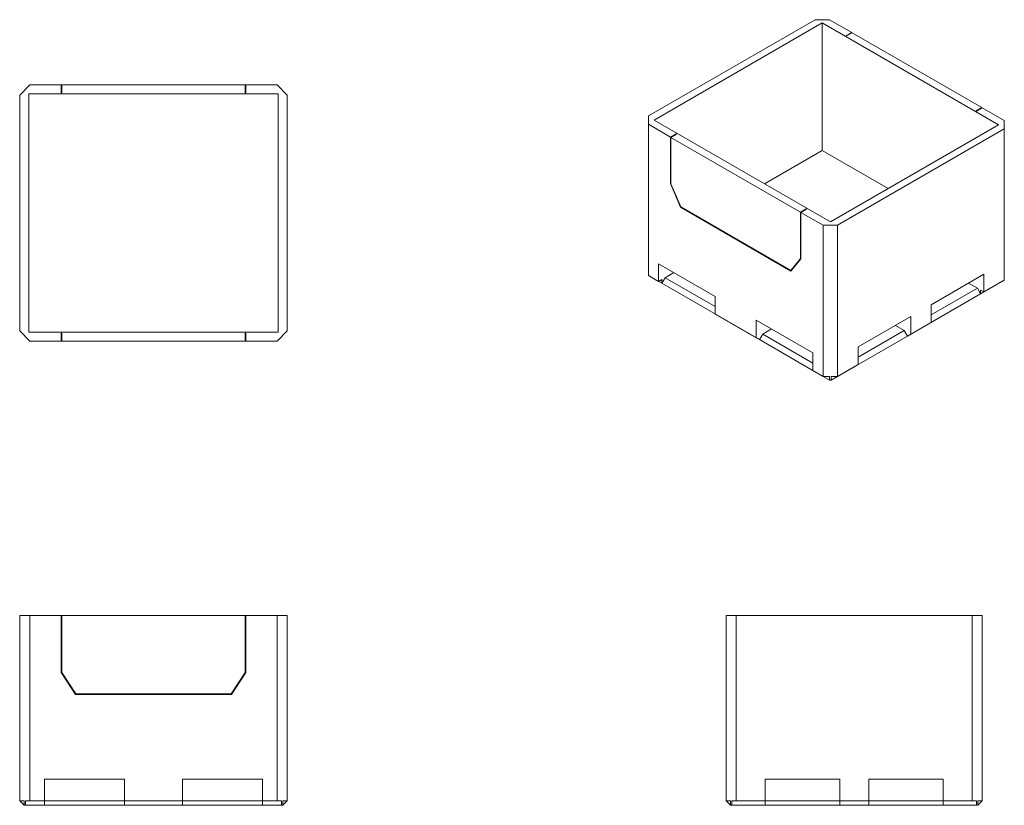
# Model space of a CAD drawing. Header units: millimetres. Extents: x 738 to 5130, y 494 to 3997.
import ezdxf

# ---------------------------------------------------------------- set-up
doc = ezdxf.new("R2010")
doc.units = ezdxf.units.MM

msp = doc.modelspace()

# ---------------------------------------------------------------- linework, layer by layer
at = {"color": 7, "linetype": 'Continuous', "lineweight": 15}
for p, q in [((3542.7, 3568), (4286.2, 3997.2)), ((4286.2, 3997.2), (4350.9, 3997.2)), ((4449.7, 3940.2), (4350.9, 3997.2)), ((4318.6, 3982.7), (3567.8, 3549.3)), ((5105.2, 3528.6), (4318.6, 3982.7)), ((4318.6, 3414.4), (4318.6, 3982.7)), ((4424.5, 3925.7), (4449.7, 3940.2)), ((4424.5, 3925.7), (4426.3, 3924.7)), ((4426.3, 3924.7), (4451.5, 3939.2)), ((4449.7, 3938.1), (4449.7, 3940.2)), ((5029.8, 3605.3), (4451.5, 3939.2)), ((738.2, 3661), (784, 3706.7)), ((923.7, 3706.7), (784, 3706.7)), ((923.7, 3671.1), (923.7, 3706.7)), ((926.2, 3706.7), (923.7, 3706.7)), ((1744.1, 3706.7), (926.2, 3706.7)), ((926.2, 3671.1), (926.2, 3706.7)), ((1744.1, 3671.1), (1744.1, 3706.7)), ((1744.1, 3706.7), (1746.6, 3706.7)), ((1746.6, 3671.1), (1746.6, 3706.7)), ((1746.6, 3706.7), (1886.3, 3706.7)), ((1932, 3661), (1886.3, 3706.7)), ((738.2, 2609.4), (738.2, 3661)), ((778.9, 3666), (778.9, 2604.3)), ((1891.4, 3666), (778.9, 3666)), ((923.7, 3671.1), (926.2, 3671.1)), ((1746.6, 3671.1), (1744.1, 3671.1)), ((1891.4, 3666), (1891.4, 2604.3)), ((1932, 2609.4), (1932, 3661)), ((5004.7, 3590.8), (5029.8, 3605.3)), ((5006.5, 3589.8), (5031.6, 3604.3)), ((5029.8, 3605.3), (5029.8, 3603.2)), ((5031.6, 3604.3), (5130.4, 3547.2)), ((3542.7, 3568), (3542.7, 3530.7)), ((5006.5, 3589.8), (5004.7, 3590.8)), ((3641.5, 3473.6), (3542.7, 3530.7)), ((3542.7, 2856.6), (3542.7, 3530.7)), ((4354.5, 3095.2), (3567.8, 3549.3)), ((5105.2, 3528.6), (4354.5, 3095.2)), ((5130.4, 3509.9), (5130.4, 3547.2)), ((3666.6, 3488.1), (3641.5, 3473.6)), ((3641.5, 3266.2), (3641.5, 3473.6)), ((3668.4, 3487.1), (3643.3, 3472.6)), ((4221.6, 3138.7), (3643.3, 3472.6)), ((3643.3, 3472.6), (3643.3, 3265.8)), ((3666.6, 3488.1), (3668.4, 3487.1)), ((3666.6, 3486.1), (3666.6, 3488.1)), ((4386.8, 3080.7), (5130.4, 3509.9)), ((5130.4, 2835.9), (5130.4, 3509.9)), ((4318.6, 3414.4), (4060, 3265.2)), ((4613, 3244.4), (4318.6, 3414.4)), ((3643.3, 3267.3), (3641.5, 3266.2)), ((3686.4, 3160.5), (3641.5, 3266.2)), ((3643.3, 3265.8), (3687.3, 3162)), ((3688.2, 3161.5), (3686.4, 3160.5)), ((4178.5, 2876.4), (3686.4, 3160.5)), ((3687.3, 3162), (4177.5, 2879)), ((4246.7, 3153.2), (4221.6, 3138.7)), ((4221.6, 3138.7), (4221.6, 2931.9)), ((4248.5, 3152.2), (4223.4, 3137.7)), ((4223.4, 3137.7), (4322.2, 3080.7)), ((4223.4, 2930.3), (4223.4, 3137.7)), ((4248.5, 3152.2), (4246.7, 3153.2)), ((4246.7, 3153.2), (4246.7, 3151.2)), ((4386.8, 3080.7), (4322.2, 3080.7)), ((4322.2, 2406.6), (4322.2, 3080.7)), ((4386.8, 2406.6), (4386.8, 3080.7)), ((3588.4, 2909), (3841, 2763.2)), ((3588.4, 2830.2), (3588.4, 2909)), ((4221.6, 2931.9), (4177.5, 2879)), ((4178.5, 2876.4), (4223.4, 2930.3)), ((4223.4, 2933), (4221.6, 2931.9)), ((3542.7, 2856.6), (3588.4, 2830.2)), ((3542.7, 2856.6), (3542.7, 2856.6)), ((3542.7, 2856.6), (3602.8, 2821.9)), ((3656.7, 2869.6), (3617.1, 2846.8)), ((4183.6, 2882.5), (4177.5, 2879)), ((4804.3, 2726.4), (5038.9, 2861.9)), ((5038.9, 2861.9), (5038.9, 2783.1)), ((3588.4, 2830.2), (3602.8, 2838.5)), ((3617.1, 2846.8), (3602.8, 2821.9)), ((3602.8, 2838.5), (3602.8, 2821.9)), ((3855.3, 2676.1), (3602.8, 2821.9)), ((3841, 2717.6), (3617.1, 2846.8)), ((4970.7, 2822.5), (5010.2, 2799.7)), ((5024.6, 2774.8), (5130.4, 2835.9)), ((5038.9, 2783.1), (5130.4, 2835.9)), ((5130.4, 2835.9), (5130.4, 2835.9)), ((5024.6, 2774.8), (4790, 2639.3)), ((5010.2, 2799.7), (4804.3, 2680.8)), ((5010.2, 2799.7), (5024.6, 2774.8)), ((5024.6, 2791.4), (5038.9, 2783.1)), ((5024.6, 2774.8), (5024.6, 2791.4)), ((3841, 2763.2), (3841, 2684.4)), ((4804.3, 2647.6), (4804.3, 2726.4)), ((3841, 2684.4), (4023.9, 2578.8)), ((3855.3, 2676.1), (3841, 2684.4)), ((3855.3, 2676.1), (4038.2, 2570.5)), ((4276.4, 2511.8), (4023.9, 2657.6)), ((4023.9, 2657.6), (4023.9, 2578.8)), ((4712.9, 2673.7), (4478.3, 2538.2)), ((4698.5, 2586.5), (4790, 2639.3)), ((4712.9, 2594.8), (4712.9, 2673.7)), ((4712.9, 2594.8), (4804.3, 2647.6)), ((4790, 2639.3), (4804.3, 2647.6)), ((738.2, 2609.4), (784, 2563.7)), ((1891.4, 2604.3), (778.9, 2604.3)), ((923.7, 2599.2), (926.2, 2599.2)), ((923.7, 2599.2), (923.7, 2563.7)), ((926.2, 2599.2), (926.2, 2563.7)), ((1746.6, 2599.2), (1744.1, 2599.2)), ((1744.1, 2599.2), (1744.1, 2563.7)), ((1746.6, 2599.2), (1746.6, 2563.7)), ((1932, 2609.4), (1886.3, 2563.7)), ((4052.6, 2595.4), (4038.2, 2570.5)), ((4092.1, 2618.2), (4052.6, 2595.4)), ((4052.6, 2595.4), (4276.4, 2466.2)), ((4478.3, 2492.6), (4684.1, 2611.4)), ((4644.6, 2634.2), (4684.1, 2611.4)), ((4684.1, 2611.4), (4698.5, 2586.5)), ((4698.5, 2586.5), (4712.9, 2594.8)), ((923.7, 2563.7), (784, 2563.7)), ((926.2, 2563.7), (923.7, 2563.7)), ((1744.1, 2563.7), (926.2, 2563.7)), ((1744.1, 2563.7), (1746.6, 2563.7)), ((1746.6, 2563.7), (1886.3, 2563.7)), ((4038.2, 2570.5), (4023.9, 2578.8)), ((4038.2, 2570.5), (4290.8, 2424.7)), ((4463.9, 2451.1), (4698.5, 2586.5)), ((4276.4, 2433), (4276.4, 2511.8)), ((4478.3, 2538.2), (4478.3, 2459.4)), ((4322.2, 2406.6), (4276.4, 2433)), ((4350.9, 2390), (4290.8, 2424.7)), ((4290.8, 2424.7), (4290.8, 2424.7)), ((4463.9, 2451.1), (4358.1, 2390)), ((4478.3, 2459.4), (4386.8, 2406.6)), ((4463.9, 2451.1), (4463.9, 2451.1)), ((4350.9, 2406.6), (4322.2, 2406.6)), ((4350.9, 2390), (4350.9, 2406.6)), ((4358.1, 2390), (4350.9, 2390)), ((4358.1, 2406.6), (4386.8, 2406.6)), ((4358.1, 2390), (4358.1, 2406.6)), ((738.2, 514.3), (738.2, 1339.8)), ((738.2, 1339.8), (784, 1339.8)), ((784, 514.3), (784, 1339.8)), ((923.7, 1339.8), (784, 1339.8)), ((923.7, 1085.8), (923.7, 1339.8)), ((923.7, 1339.8), (926.2, 1339.8)), ((926.2, 1339.8), (926.2, 1086.5)), ((1744.1, 1339.8), (926.2, 1339.8)), ((1744.1, 1339.8), (1744.1, 1086.5)), ((1746.6, 1339.8), (1744.1, 1339.8)), ((1746.6, 1085.8), (1746.6, 1339.8)), ((1746.6, 1339.8), (1886.3, 1339.8)), ((1886.3, 514.3), (1886.3, 1339.8)), ((1932, 1339.8), (1886.3, 1339.8)), ((1932, 514.3), (1932, 1339.8)), ((3889.3, 514.3), (3889.3, 1339.8)), ((3935, 1339.8), (3889.3, 1339.8)), ((3935, 514.3), (3935, 1339.8)), ((3935, 1339.8), (4986.6, 1339.8)), ((4986.6, 514.3), (4986.6, 1339.8)), ((4986.6, 1339.8), (5032.3, 1339.8)), ((5032.3, 514.3), (5032.3, 1339.8)), ((987.2, 988), (923.7, 1085.8)), ((926.2, 1086.5), (988.5, 990.5)), ((1744.1, 1086.5), (1681.7, 990.5)), ((1683.1, 988), (1746.6, 1085.8)), ((1683.1, 988), (987.2, 988)), ((988.5, 990.5), (1681.7, 990.5)), ((848.6, 610.8), (1205.8, 610.8)), ((848.6, 514.3), (848.6, 610.8)), ((1205.8, 610.8), (1205.8, 514.3)), ((1821.7, 610.8), (1464.5, 610.8)), ((1464.5, 610.8), (1464.5, 514.3)), ((1821.7, 514.3), (1821.7, 610.8)), ((4064.3, 610.8), (4064.3, 514.3)), ((4396.1, 610.8), (4064.3, 610.8)), ((4396.1, 514.3), (4396.1, 610.8)), ((4525.4, 514.3), (4525.4, 610.8)), ((4525.4, 610.8), (4857.2, 610.8)), ((4857.2, 610.8), (4857.2, 514.3)), ((758.6, 514.3), (738.2, 514.3)), ((758.6, 493.9), (738.2, 514.3)), ((758.6, 493.9), (758.6, 514.3)), ((758.6, 493.9), (763.6, 493.9)), ((763.6, 493.9), (763.6, 514.3)), ((763.6, 514.3), (784, 514.3)), ((763.6, 493.9), (848.6, 493.9)), ((784, 514.3), (848.6, 514.3)), ((848.6, 514.3), (848.6, 493.9)), ((1205.8, 514.3), (848.6, 514.3)), ((1205.8, 493.9), (848.6, 493.9)), ((1205.8, 493.9), (1205.8, 514.3)), ((1205.8, 514.3), (1464.5, 514.3)), ((1205.8, 493.9), (1464.5, 493.9)), ((1464.5, 493.9), (1464.5, 514.3)), ((1464.5, 514.3), (1821.7, 514.3)), ((1464.5, 493.9), (1821.7, 493.9)), ((1886.3, 514.3), (1821.7, 514.3)), ((1821.7, 514.3), (1821.7, 493.9)), ((1906.6, 493.9), (1821.7, 493.9)), ((1906.6, 514.3), (1886.3, 514.3)), ((1906.6, 493.9), (1906.6, 514.3)), ((1911.7, 493.9), (1906.6, 493.9)), ((1911.7, 514.3), (1932, 514.3)), ((1911.7, 493.9), (1911.7, 514.3)), ((1911.7, 493.9), (1932, 514.3)), ((3909.6, 514.3), (3889.3, 514.3)), ((3909.6, 493.9), (3889.3, 514.3)), ((3909.6, 493.9), (3909.6, 514.3)), ((3914.7, 493.9), (3909.6, 493.9)), ((3914.7, 493.9), (3914.7, 514.3)), ((3914.7, 514.3), (3935, 514.3)), ((4064.3, 493.9), (3914.7, 493.9)), ((4064.3, 514.3), (3935, 514.3)), ((4064.3, 514.3), (4396.1, 514.3)), ((4064.3, 493.9), (4064.3, 514.3)), ((4064.3, 493.9), (4396.1, 493.9)), ((4396.1, 514.3), (4525.4, 514.3)), ((4396.1, 493.9), (4396.1, 514.3)), ((4396.1, 493.9), (4525.4, 493.9)), ((4525.4, 493.9), (4525.4, 514.3)), ((4857.2, 514.3), (4525.4, 514.3)), ((4857.2, 493.9), (4525.4, 493.9)), ((4857.2, 514.3), (4986.6, 514.3)), ((4857.2, 493.9), (4857.2, 514.3)), ((4857.2, 493.9), (5006.9, 493.9)), ((5006.9, 514.3), (4986.6, 514.3)), ((5006.9, 493.9), (5006.9, 514.3)), ((5006.9, 493.9), (5012, 493.9)), ((5012, 493.9), (5012, 514.3)), ((5012, 514.3), (5032.3, 514.3)), ((5012, 493.9), (5032.3, 514.3))]:
    msp.add_line(p, q, dxfattribs=at)

doc.saveas('drawing.dxf')
